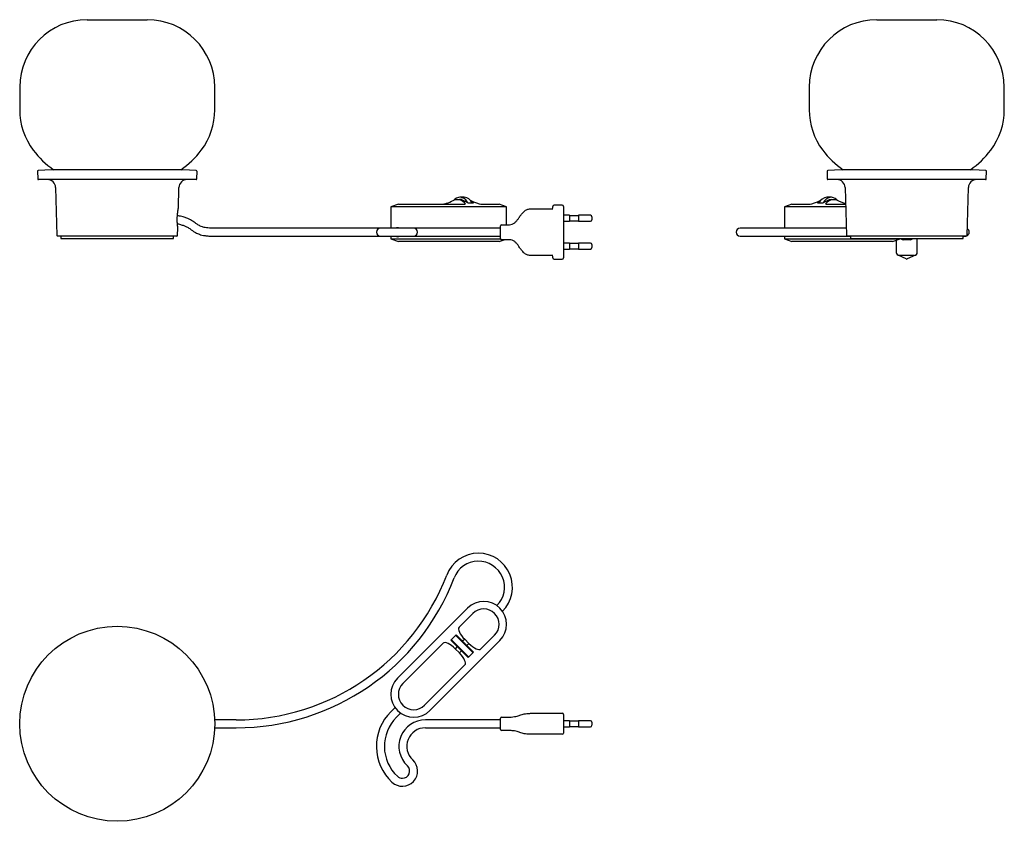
# Model space of a CAD drawing. Header units: millimetres. Extents: x -43 to 613, y 24 to 559.
import ezdxf

# ---------------------------------------------------------------- set-up
doc = ezdxf.new("R2010")
doc.units = ezdxf.units.MM
doc.header["$LTSCALE"] = 3

msp = doc.modelspace()

# ---------------------------------------------------------------- linework, layer by layer
at = {"color": 7, "linetype": 'Continuous', "lineweight": 25}
for p, q in [((2.2, 558.71), (30.31, 558.71)), ((30.31, 558.71), (42.2, 558.71)), ((528.38, 558.71), (568.38, 558.71)), ((-42.8, 513.71), (-42.8, 498.71)), ((87.2, 498.71), (87.2, 513.71)), ((483.38, 513.71), (483.38, 498.71)), ((613.38, 498.71), (613.38, 513.71)), ((-30.97, 457.64), (-30.82, 452.61)), ((-21.5, 458.7), (-30.5, 458.15)), ((65.9, 458.7), (-21.5, 458.7)), ((74.89, 458.15), (65.9, 458.7)), ((75.21, 452.61), (75.36, 457.64)), ((495.22, 457.64), (495.37, 452.61)), ((504.68, 458.7), (495.69, 458.15)), ((548.38, 458.7), (504.68, 458.7)), ((592.08, 458.7), (548.38, 458.7)), ((601.08, 458.15), (592.08, 458.7)), ((601.4, 452.61), (601.55, 457.64)), ((74.71, 452.13), (-30.32, 452.13)), ((-18.9, 446.77), (-18.07, 414.92)), ((62.93, 432.85), (63.29, 446.77)), ((548.38, 452.13), (495.87, 452.13)), ((507.28, 446.77), (508.12, 414.92)), ((600.9, 452.13), (548.38, 452.13)), ((588.64, 414.92), (589.48, 446.77)), ((253.4, 440.31), (250.57, 440.31)), ((497.95, 440.31), (495.12, 440.31)), ((209.56, 435.81), (204.56, 433.99)), ((204.56, 433.99), (204.56, 419.7)), ((230.6, 433.99), (204.56, 433.99)), ((209.56, 435.81), (227.06, 435.81)), ((227.06, 435.81), (253.93, 435.81)), ((277.27, 433.99), (230.6, 433.99)), ((247.39, 438.81), (250.23, 438.81)), ((251.64, 438.81), (250.23, 438.81)), ((251.64, 438.81), (256, 436.56)), ((256, 436.56), (259.54, 436.56)), ((258.41, 437.14), (259.54, 436.56)), ((264.54, 435.81), (273.73, 435.81)), ((273.73, 435.81), (276.73, 435.81)), ((281.73, 433.99), (276.73, 435.81)), ((281.73, 433.99), (277.27, 433.99)), ((281.73, 422.05), (281.73, 433.99)), ((312.57, 433.3), (312.57, 434.22)), ((318.82, 434.97), (313.32, 434.97)), ((319.57, 434.22), (319.57, 431.68)), ((471.79, 435.81), (466.79, 433.99)), ((466.79, 433.99), (466.79, 419.7)), ((471.26, 433.99), (466.79, 433.99)), ((507.62, 433.99), (471.26, 433.99)), ((471.79, 435.81), (474.8, 435.81)), ((474.8, 435.81), (483.99, 435.81)), ((488.99, 436.56), (490.12, 437.14)), ((488.99, 436.56), (492.52, 436.56)), ((492.52, 436.56), (496.89, 438.81)), ((494.59, 435.81), (507.57, 435.81)), ((496.89, 438.81), (498.3, 438.81)), ((498.3, 438.81), (501.14, 438.81)), ((297.57, 432.55), (312.49, 432.55)), ((312.57, 432.55), (312.49, 432.55)), ((319.57, 431.68), (319.57, 430.55)), ((319.57, 430.55), (319.57, 403.55)), ((323.57, 428.3), (319.57, 428.3)), ((323.57, 428.3), (323.57, 426.3)), ((329.57, 428.05), (323.57, 428.05)), ((337.57, 428.3), (329.57, 428.3)), ((329.57, 428.3), (329.57, 426.3)), ((338.57, 427.3), (338.57, 426.3)), ((277.57, 420.05), (277.57, 421.3)), ((277.57, 414.05), (277.57, 420.05)), ((278.32, 422.05), (283.57, 422.05)), ((319.57, 424.3), (323.57, 424.3)), ((323.57, 426.3), (323.57, 424.3)), ((323.57, 424.55), (329.57, 424.55)), ((329.57, 426.3), (329.57, 424.3)), ((329.57, 424.3), (337.57, 424.3)), ((338.57, 426.3), (338.57, 425.3)), ((61.96, 414.43), (-17.57, 414.43)), ((-15.3, 414.43), (-15.3, 412.93)), ((59.7, 412.93), (59.7, 414.43)), ((62.46, 414.92), (62.59, 419.96)), ((91.45, 419.7), (86.45, 419.7)), ((86.45, 414.4), (91.45, 414.4)), ((101.45, 419.7), (91.45, 419.7)), ((91.45, 414.4), (101.45, 414.4)), ((197.57, 419.7), (101.45, 419.7)), ((101.45, 414.4), (197.57, 414.4)), ((207.12, 419.7), (197.57, 419.7)), ((197.57, 414.4), (207.12, 414.4)), ((204.56, 414.4), (204.56, 412.63)), ((219.73, 419.7), (207.12, 419.7)), ((207.12, 414.4), (219.73, 414.4)), ((227.57, 419.7), (219.73, 419.7)), ((219.73, 414.4), (227.57, 414.4)), ((277.57, 419.7), (227.57, 419.7)), ((227.57, 414.4), (277.57, 414.4)), ((277.57, 412.8), (277.57, 414.05)), ((450.16, 419.7), (437.31, 419.7)), ((437.31, 414.4), (450.16, 414.4)), ((507.99, 419.7), (450.16, 419.7)), ((450.16, 414.4), (510.88, 414.4)), ((466.79, 414.4), (466.79, 412.63)), ((588.14, 414.43), (508.62, 414.43)), ((510.88, 414.43), (510.88, 412.93)), ((585.88, 412.93), (585.88, 414.43)), ((585.88, 414.4), (587.34, 414.4)), ((587.34, 414.4), (587.74, 414.43)), ((-15.3, 412.93), (59.7, 412.93)), ((204.56, 412.63), (209.56, 410.81)), ((204.56, 412.63), (230.6, 412.63)), ((227.06, 410.81), (209.56, 410.81)), ((273.73, 410.81), (227.06, 410.81)), ((230.6, 412.63), (277.27, 412.63)), ((276.73, 410.81), (273.73, 410.81)), ((276.73, 410.81), (280.14, 412.05)), ((277.27, 412.63), (277.59, 412.63)), ((283.57, 412.05), (278.32, 412.05)), ((323.57, 409.8), (319.57, 409.8)), ((323.57, 409.8), (323.57, 407.8)), ((329.57, 409.55), (323.57, 409.55)), ((323.57, 407.8), (323.57, 405.8)), ((337.57, 409.8), (329.57, 409.8)), ((329.57, 409.8), (329.57, 407.8)), ((329.57, 407.8), (329.57, 405.8)), ((338.57, 408.8), (338.57, 407.8)), ((338.57, 407.8), (338.57, 406.8)), ((466.79, 412.63), (471.79, 410.81)), ((466.79, 412.63), (471.26, 412.63)), ((471.26, 412.63), (517.93, 412.63)), ((474.8, 410.81), (471.79, 410.81)), ((521.46, 410.81), (474.8, 410.81)), ((510.88, 412.93), (548.38, 412.93)), ((517.93, 412.63), (543.96, 412.63)), ((538.96, 410.81), (521.46, 410.81)), ((538.96, 410.81), (543.96, 412.63)), ((541.38, 411.69), (541.38, 403.55)), ((543.96, 412.63), (543.96, 412.93)), ((550.88, 412.05), (545.88, 412.05)), ((548.38, 412.93), (585.88, 412.93)), ((555.38, 403.55), (555.38, 412.93)), ((312.49, 401.55), (297.57, 401.55)), ((312.49, 401.55), (312.57, 401.55)), ((312.57, 399.87), (312.57, 400.8)), ((319.57, 405.8), (323.57, 405.8)), ((319.57, 403.55), (319.57, 402.41)), ((319.57, 402.41), (319.57, 399.87)), ((323.57, 406.05), (329.57, 406.05)), ((329.57, 405.8), (337.57, 405.8)), ((548.07, 399.19), (542.55, 401.73)), ((553.38, 401.55), (543.38, 401.55)), ((554.22, 401.73), (548.69, 399.19)), ((313.32, 399.12), (318.82, 399.12)), ((209.03, 119.72), (255.7, 166.39)), ((259.24, 162.85), (250.04, 153.66)), ((277.27, 144.82), (230.6, 98.15)), ((247.97, 148.66), (244.44, 145.13)), ((244.44, 145.13), (248.8, 140.76)), ((256.36, 133.91), (244.79, 145.48)), ((259.19, 136.74), (247.62, 148.31)), ((247.97, 148.66), (252.34, 144.3)), ((253.75, 145.71), (252.34, 144.3)), ((253.75, 145.71), (256.59, 142.87)), ((264.54, 139.17), (273.73, 148.36)), ((239.44, 143.05), (212.57, 116.18)), ((248.8, 140.76), (247.39, 139.35)), ((247.39, 139.35), (250.23, 136.51)), ((248.8, 140.76), (251.64, 137.92)), ((251.64, 137.92), (250.23, 136.51)), ((251.64, 137.92), (256, 133.56)), ((252.34, 144.3), (255.18, 141.46)), ((256.59, 142.87), (255.18, 141.46)), ((255.18, 141.46), (259.54, 137.09)), ((256, 133.56), (259.54, 137.09)), ((227.06, 101.69), (253.93, 128.56)), ((207.32, 100.19), (204.49, 97.35)), ((91.45, 91.92), (87.14, 91.92)), ((101.45, 91.92), (91.45, 91.92)), ((208.23, 93.61), (211.07, 96.44)), ((277.57, 91.92), (227.57, 91.92)), ((277.57, 91.77), (277.57, 93.02)), ((278.32, 93.77), (283.57, 93.77)), ((297.57, 96.27), (318.82, 96.27)), ((319.57, 95.52), (319.57, 94.79)), ((319.57, 94.79), (319.57, 89.27)), ((87.14, 86.62), (91.45, 86.62)), ((91.45, 86.62), (101.45, 86.62)), ((227.57, 86.62), (277.57, 86.62)), ((277.57, 86.77), (277.57, 91.77)), ((277.57, 85.52), (277.57, 86.77)), ((323.57, 91.27), (319.57, 91.27)), ((319.57, 89.27), (319.57, 83.75)), ((319.57, 87.27), (323.57, 87.27)), ((323.57, 91.27), (323.57, 87.27)), ((329.57, 91.02), (323.57, 91.02)), ((323.57, 87.52), (329.57, 87.52)), ((337.57, 91.27), (329.57, 91.27)), ((329.57, 91.27), (329.57, 87.27)), ((329.57, 87.27), (337.57, 87.27)), ((338.57, 90.27), (338.57, 88.27)), ((283.57, 84.77), (278.32, 84.77)), ((318.82, 82.27), (297.57, 82.27)), ((319.57, 83.75), (319.57, 83.02))]:
    msp.add_line(p, q, dxfattribs=at)
at = {"color": 7, "linetype": 'Continuous', "lineweight": 25, "flags": 128}
for points in [[(255.89, 436.62), (255.44, 437.36), (254.47, 438.55), (253.36, 439.45), (252.16, 440.04), (250.89, 440.3), (249.62, 440.21), (248.38, 439.79), (247.22, 439.04), (246.5, 438.37)], [(502.02, 438.37), (501.85, 438.55), (500.74, 439.45), (499.54, 440.04), (498.27, 440.3), (497, 440.21), (495.76, 439.79), (494.59, 439.04), (493.55, 437.99), (492.67, 436.68), (492.64, 436.62)]]:
    msp.add_lwpolyline(points, dxfattribs=at)
at = {"color": 7, "linetype": 'Continuous', "lineweight": 25}
msp.add_circle((22.2, 89.27), 65, dxfattribs=at)
for centre, radius, start, end in [((2.2, 513.71), 45, 90, 180), ((42.2, 513.71), 45, 0, 90), ((528.38, 513.71), 45, 90, 180), ((568.38, 513.71), 45, 0, 90), ((2.2, 498.71), 45, 180, 216.8699), ((42.2, 498.71), 45, 323.1301, 0), ((528.38, 498.71), 45, 180, 216.8699), ((568.38, 498.71), 45, 323.1301, 0), ((12.2, 506.21), 57.5, 216.8699, 235.71848), ((32.2, 506.21), 57.5, 304.28152, 323.1301), ((538.38, 506.21), 57.5, 216.8699, 235.71848), ((558.38, 506.21), 57.5, 304.28152, 323.1301), ((-30.47, 457.65), 0.5, 93.5, 181.7), ((74.86, 457.65), 0.5, 358.3, 86.5), ((495.72, 457.65), 0.5, 93.5, 181.7), ((601.05, 457.65), 0.5, 358.3, 86.5), ((-30.32, 452.63), 0.5, 181.7, 270), ((-24.4, 446.63), 5.5, 1.5, 90), ((68.79, 446.63), 5.5, 90, 178.5), ((74.71, 452.63), 0.5, 270, 358.3), ((495.87, 452.63), 0.5, 181.7, 270), ((501.79, 446.63), 5.5, 1.5, 90), ((594.98, 446.63), 5.5, 90, 178.5), ((600.9, 452.63), 0.5, 270, 358.3), ((252.96, 433.99), 6.33, 23.9438, 86.00765), ((495.67, 433.84), 6.49, 94.85484, 155.1937), ((311.82, 433.3), 0.75, 270, 0), ((313.32, 434.22), 0.75, 90, 180), ((318.82, 434.22), 0.75, 0, 90), ((337.57, 427.3), 1, 0, 90), ((278.32, 421.3), 0.75, 90, 180), ((337.57, 425.3), 1, 270, 0), ((-17.57, 414.93), 0.5, 181.5, 270), ((61.96, 414.93), 0.5, 270, 358.5), ((197.57, 417.05), 2.65, 90, 270), ((219.73, 417.05), 2.65, 270, 90), ((437.31, 417.05), 2.65, 90, 270), ((508.62, 414.93), 0.5, 181.5, 270), ((588.14, 414.93), 0.5, 270, 358.5), ((587.34, 417.05), 2.65, 298.31039, 57.62737), ((278.32, 412.8), 0.75, 180, 270), ((337.57, 408.8), 1, 0, 90), ((545.88, 414.05), 2, 214.04293, 270), ((550.88, 414.05), 2, 270, 325.95707), ((311.82, 400.8), 0.75, 0, 90), ((337.57, 406.8), 1, 270, 0), ((543.38, 403.55), 2, 180, 270), ((553.38, 403.55), 2, 270, 0), ((313.32, 399.87), 0.75, 180, 270), ((318.82, 399.87), 0.75, 270, 0), ((548.38, 399.87), 0.75, 245.30935, 294.69065), ((262.93, 180.33), 22.65, 90, 159.04098), ((262.93, 180.33), 17.35, 315, 159.04098), ((262.93, 180.33), 22.65, 315, 90), ((101.45, 242.19), 150.27, 270, 339.04098), ((101.45, 242.19), 155.57, 270, 339.04098), ((266.48, 155.61), 15.25, 315, 135), ((266.48, 155.61), 10.25, 315, 135), ((219.81, 108.94), 15.25, 135, 315), ((219.81, 108.94), 10.25, 135, 315), ((227.57, 74.27), 32.65, 135, 227.01074), ((227.57, 74.27), 27.35, 135, 227.01074), ((227.57, 74.27), 17.65, 90, 227.01074), ((278.32, 93.02), 0.75, 90, 180), ((318.82, 95.52), 0.75, 0, 90), ((227.57, 74.27), 12.35, 90, 227.01074), ((278.32, 85.52), 0.75, 180, 270), ((337.57, 90.27), 1, 0, 90), ((337.57, 88.27), 1, 270, 0), ((318.82, 83.02), 0.75, 270, 0), ((212.23, 57.81), 10.15, 227.01074, 47.01074), ((212.23, 57.81), 4.85, 270, 47.01074), ((212.23, 57.81), 4.85, 227.01074, 270)]:
    msp.add_arc(centre, radius, start, end, dxfattribs=at)
for centre, major_axis, ratio, start_param, end_param in [((245.27, 438.81), (6.19, 2.88), 0.136566, 3.427237, 4.998033), ((248.1, 438.81), (6.19, -2.88), 0.136566, 5.997541, 7.568337), ((258.71, 438.81), (6.19, -2.88), 0.136566, 4.574804, 5.997541), ((489.82, 438.81), (6.19, 2.88), 0.136566, 3.427237, 4.849974), ((500.42, 438.81), (6.19, 2.88), 0.136566, 1.85644, 3.427237), ((503.26, 438.81), (6.19, -2.88), 0.136566, 4.426745, 5.542112), ((255.87, 147.83), (5.83, -5.83), 0.36397, 3.141593, 4.712389), ((245.27, 137.23), (5.83, -5.83), 0.36397, 1.570796, 3.141593), ((258.71, 144.99), (5.83, -5.83), 0.36397, 4.712389, 6.283185), ((248.1, 134.39), (5.83, -5.83), 0.36397, 0, 1.570796)]:
    msp.add_ellipse(centre, major_axis=major_axis, ratio=ratio, start_param=start_param, end_param=end_param, dxfattribs=at)
for points, knots in [([(62.24, 423.5), (62.23, 423.69), (62.2, 424.26), (62.17, 425.29), (62.19, 426.56), (62.25, 427.83), (62.36, 429.03), (62.49, 430.12), (62.62, 431.05), (62.75, 431.77), (62.84, 432.24), (62.87, 432.38), (62.87, 432.41), (62.88, 432.44), (62.88, 432.46), (62.9, 432.53), (62.92, 432.67), (62.92, 432.78), (62.92, 432.85)], [0, 0, 0, 0, 0.050526, 0.147152, 0.243115, 0.337891, 0.434441, 0.533245, 0.634083, 0.738241, 0.844371, 0.950558, 0.964601, 0.967934, 0.970029, 0.973124, 0.985468, 1, 1, 1, 1]), ([(86.45, 419.7), (85.52, 419.71), (83.9, 419.73), (81.77, 419.93), (80.2, 420.19), (78.79, 420.55), (77.56, 421.04), (76.43, 421.69), (75.53, 422.32), (74.59, 423.01), (73.59, 423.74), (72.38, 424.54), (70.93, 425.36), (69.04, 426.23), (67.1, 426.91), (65.23, 427.44), (63.73, 427.8), (62.72, 427.99), (62.28, 428.07)], [0, 0, 0, 0, 0.106887, 0.186577, 0.245938, 0.290694, 0.353485, 0.397812, 0.440428, 0.479679, 0.532235, 0.583058, 0.646087, 0.724406, 0.822748, 0.881606, 0.948373, 1, 1, 1, 1]), ([(62.85, 432.3), (62.86, 432.32), (62.87, 432.39), (62.87, 432.38), (62.87, 432.38)], [0, 0, 0, 0, 0.336344, 1, 1, 1, 1]), ([(289.62, 426.18), (290.06, 426.84), (290.94, 428.14), (292.39, 430.12), (294.16, 431.73), (296.04, 432.45), (297.15, 432.55), (297.57, 432.55), (297.57, 432.55)], [0, 0, 0, 0, 0.223849, 0.447269, 0.690358, 0.882575, 0.999994, 1, 1, 1, 1]), ([(62.59, 419.96), (62.59, 419.96), (62.59, 420.05), (62.58, 420.19), (62.57, 420.33), (62.56, 420.38), (62.56, 420.4), (62.56, 420.41), (62.56, 420.42), (62.56, 420.45), (62.55, 420.49), (62.51, 420.74), (62.44, 421.3), (62.35, 422.1), (62.28, 422.89), (62.25, 423.38), (62.24, 423.5)], [0, 0, 0, 0, 0.00299, 0.037523, 0.056884, 0.06121, 0.064268, 0.068025, 0.074712, 0.092044, 0.177837, 0.364637, 0.557579, 0.752756, 0.942369, 1, 1, 1, 1]), ([(62.3, 422.67), (62.75, 422.57), (64.05, 422.28), (65.92, 421.74), (67.71, 421.03), (68.97, 420.39), (70.05, 419.74), (71.26, 418.89), (72.7, 417.8), (74.6, 416.56), (76.62, 415.67), (78.75, 415.07), (80.86, 414.69), (83.47, 414.44), (85.39, 414.41), (86.45, 414.4)], [0, 0, 0, 0, 0.053339, 0.153754, 0.223979, 0.274683, 0.315761, 0.369797, 0.44528, 0.524184, 0.630755, 0.69829, 0.779052, 0.877539, 1, 1, 1, 1]), ([(62.33, 422.35), (62.32, 422.42), (62.31, 422.52), (62.3, 422.64), (62.3, 422.67)], [0, 0, 0, 0, 0.7892636, 1, 1, 1, 1]), ([(210, 419.7), (209.9, 419.78), (209.56, 420.02), (208.96, 420.08), (208.42, 419.98), (208.19, 419.75), (208.13, 419.7)], [0, 0, 0, 0, 0.170618, 0.534467, 0.892521, 1, 1, 1, 1]), ([(283.57, 422.05), (283.57, 422.05), (283.6, 422.05), (284.25, 422.05), (285.55, 422.28), (287.18, 423.26), (288.51, 424.62), (289.25, 425.66), (289.62, 426.18)], [0, 0, 0, 0, 0.0000077, 0.009493, 0.2503073, 0.4960315, 0.7473771, 1, 1, 1, 1]), ([(208.15, 414.4), (208.24, 414.32), (208.51, 414.07), (209.1, 414.02), (209.67, 414.11), (209.95, 414.34), (210.02, 414.4)], [0, 0, 0, 0, 0.170618, 0.534467, 0.892521, 1, 1, 1, 1]), ([(289.62, 407.91), (289.26, 408.43), (288.51, 409.46), (287.19, 410.84), (285.53, 411.83), (284.22, 412.05), (283.57, 412.05), (283.57, 412.05)], [0, 0, 0, 0, 0.25016, 0.504029, 0.749803, 0.999992, 1, 1, 1, 1]), ([(297.57, 401.55), (297.57, 401.55), (297.15, 401.55), (296.04, 401.64), (294.16, 402.37), (292.39, 403.98), (290.94, 405.96), (290.06, 407.26), (289.62, 407.91)], [0, 0, 0, 0, 0.000006, 0.117425, 0.309642, 0.552731, 0.776151, 1, 1, 1, 1]), ([(283.57, 93.77), (283.6, 93.77), (284.41, 93.77), (286.02, 93.87), (287.94, 94.22), (289.41, 94.61), (290.19, 94.88), (290.57, 95.02)], [0, 0, 0, 0, 0.009761, 0.265728, 0.525965, 0.762427, 1, 1, 1, 1]), ([(290.57, 95.02), (291.04, 95.18), (291.96, 95.5), (293.39, 95.85), (294.94, 96.12), (296.42, 96.25), (297.25, 96.26), (297.57, 96.27)], [0, 0, 0, 0, 0.253776, 0.506964, 0.734247, 0.896065, 1, 1, 1, 1]), ([(290.57, 83.52), (290.19, 83.65), (289.42, 83.92), (287.95, 84.31), (285.99, 84.68), (284.38, 84.74), (283.57, 84.77)], [0, 0, 0, 0, 0.235233, 0.474113, 0.734402, 1, 1, 1, 1]), ([(297.57, 82.27), (297.25, 82.27), (296.42, 82.28), (294.94, 82.42), (293.39, 82.69), (291.97, 83.04), (291.04, 83.36), (290.57, 83.52)], [0, 0, 0, 0, 0.103939, 0.265764, 0.493055, 0.745646, 1, 1, 1, 1])]:
    msp.add_open_spline(points, degree=3, knots=knots, dxfattribs=at)

doc.saveas('drawing.dxf')
